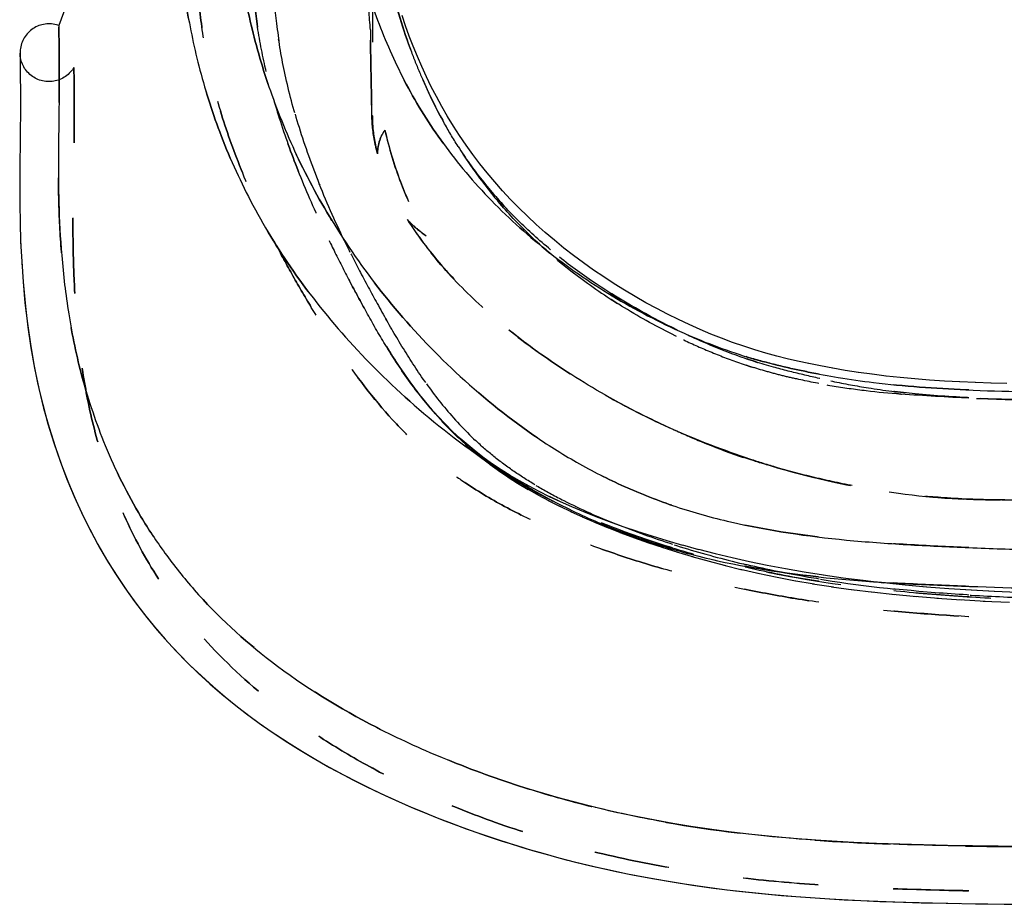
# Model space of a CAD drawing. Header units: millimetres. Extents: x 287 to 713, y 259 to 741.
# Tile 2 of 15: x 287 to 373, y 466 to 542. Entities that reach past the tile are written whole.
import ezdxf

# ---------------------------------------------------------------- set-up
doc = ezdxf.new("R2010")
doc.units = ezdxf.units.MM
doc.header["$LTSCALE"] = 65.185185
doc.linetypes.add('HIDDEN', pattern=[0.2, 0.1, -0.1])
doc.layers.add('KONST.EL_MIT_GEO', color=7, linetype='CONTINUOUS')

msp = doc.modelspace()

# ---------------------------------------------------------------- linework, layer by layer
at = {"layer": 'KONST.EL_MIT_GEO', "color": 7, "linetype": 'Continuous'}
for p, q in [((301.374, 570.52), (290.855, 541.618)), ((287.5, 539.231), (287.509, 538.592)), ((287.509, 538.592), (287.52, 537.245)), ((287.52, 537.245), (287.525, 535.929)), ((287.525, 535.929), (287.524, 534.266)), ((287.524, 534.266), (287.512, 532.302)), ((287.512, 532.302), (287.474, 528.835))]:
    msp.add_line(p, q, dxfattribs=at)
at = {"layer": 'KONST.EL_MIT_GEO', "color": 8, "linetype": 'HIDDEN'}
for p, q in [((302.54, 560.963), (292.155, 538.002)), ((318, 559.75), (318, 533.816)), ((320.878, 541.601), (320.876, 541.608)), ((321.197, 540.713), (321.194, 540.721)), ((321.536, 539.828), (321.533, 539.836)), ((321.896, 538.947), (321.893, 538.954)), ((322.276, 538.069), (322.273, 538.077)), ((322.678, 537.196), (322.674, 537.204)), ((323.101, 536.328), (323.097, 536.336)), ((323.547, 535.467), (323.542, 535.475)), ((324.015, 534.611), (324.01, 534.62)), ((318, 533.816), (317.958, 533.854)), ((324.506, 533.764), (324.501, 533.772)), ((325.02, 532.924), (325.014, 532.932)), ((325.557, 532.092), (325.552, 532.1)), ((326.119, 531.269), (326.113, 531.278)), ((326.704, 530.457), (326.698, 530.465)), ((327.312, 529.656), (327.305, 529.664)), ((287.474, 528.835), (287.472, 528.65)), ((327.944, 528.866), (327.937, 528.875)), ((328.599, 528.089), (328.591, 528.098)), ((287.467, 527.541), (287.467, 527.335)), ((329.276, 527.326), (329.268, 527.334)), ((287.473, 526.137), (287.475, 525.91)), ((329.975, 526.576), (329.967, 526.584)), ((330.695, 525.839), (330.687, 525.847)), ((287.498, 524.587), (287.504, 524.336)), ((321.028, 524.82), (321.031, 524.816)), ((331.436, 525.116), (331.427, 525.124)), ((332.196, 524.408), (332.187, 524.416)), ((332.976, 523.713), (332.966, 523.721)), ((287.551, 522.92), (287.563, 522.645)), ((333.775, 523.032), (333.765, 523.04)), ((334.593, 522.365), (334.583, 522.373)), ((335.428, 521.715), (335.418, 521.723)), ((287.638, 521.196), (287.656, 520.903)), ((336.28, 521.079), (336.27, 521.087)), ((337.149, 520.46), (337.137, 520.468)), ((338.031, 519.858), (338.019, 519.866)), ((338.926, 519.275), (338.914, 519.282)), ((339.835, 518.708), (339.823, 518.716)), ((340.756, 518.16), (340.743, 518.167)), ((341.685, 517.631), (341.672, 517.638)), ((342.621, 517.122), (342.608, 517.129)), ((343.562, 516.634), (343.548, 516.641)), ((344.501, 516.171), (344.487, 516.177)), ((345.437, 515.731), (345.423, 515.737)), ((346.378, 515.312), (346.364, 515.318)), ((347.311, 514.918), (347.297, 514.923)), ((348.24, 514.548), (348.226, 514.554)), ((349.189, 514.193), (349.174, 514.199)), ((319.213, 513.848), (319.22, 513.838)), ((319.214, 513.848), (319.49, 513.399)), ((319.772, 512.952), (319.28, 513.74)), ((319.466, 513.439), (320.013, 512.577)), ((350.156, 513.856), (350.142, 513.861)), ((351.123, 513.544), (351.11, 513.548)), ((352.079, 513.261), (352.066, 513.264)), ((319.987, 512.617), (320.55, 511.768)), ((353.011, 513.009), (352.999, 513.013)), ((353.913, 512.787), (353.902, 512.79)), ((354.824, 512.579), (354.813, 512.581)), ((355.786, 512.372), (355.775, 512.374)), ((320.522, 511.809), (321.101, 510.975)), ((356.81, 512.165), (356.798, 512.167)), ((357.865, 511.966), (357.852, 511.967)), ((358.949, 511.777), (358.936, 511.779)), ((360.088, 511.598), (360.075, 511.6)), ((321.071, 511.016), (321.667, 510.198)), ((361.267, 511.433), (361.254, 511.434)), ((362.472, 511.284), (362.459, 511.285)), ((363.705, 511.152), (363.691, 511.153)), ((364.968, 511.036), (364.954, 511.037)), ((366.247, 510.937), (366.233, 510.938)), ((367.539, 510.853), (367.525, 510.853)), ((368.861, 510.782), (368.847, 510.782)), ((370.209, 510.722), (370.194, 510.723)), ((371.563, 510.675), (371.549, 510.676)), ((321.636, 510.24), (322.25, 509.44)), ((322.217, 509.482), (322.849, 508.702)), ((338.149, 509.654), (338.201, 509.625)), ((338.15, 509.654), (338.201, 509.625)), ((322.814, 508.743), (323.463, 507.985)), ((323.427, 508.027), (324.094, 507.291)), ((324.055, 507.333), (324.741, 506.619)), ((324.7, 506.66), (325.403, 505.972)), ((344.081, 506.654), (344.062, 506.663)), ((325.36, 506.013), (326.08, 505.347)), ((326.035, 505.388), (326.78, 504.741)), ((326.976, 504.724), (326.285, 505.287)), ((326.733, 504.782), (327.503, 504.155)), ((327.452, 504.195), (328.248, 503.588)), ((328.193, 503.628), (329.02, 503.037)), ((328.963, 503.077), (329.82, 502.502)), ((353.064, 503.351), (352.985, 503.372)), ((329.82, 502.502), (330.644, 501.982)), ((330.734, 502.211), (329.932, 502.684)), ((331.431, 501.513), (332.386, 500.974)), ((332.433, 501.292), (331.567, 501.747)), ((333.337, 500.842), (332.429, 501.294)), ((332.314, 501.014), (333.302, 500.486)), ((333.227, 500.525), (334.253, 500.005)), ((372.5, 500.549), (372.5, 500.567)), ((372.5, 500.566), (372.715, 500.567)), ((372.753, 500.567), (372.5, 500.567)), ((627.5, 500.549), (372.5, 500.549)), ((334.174, 500.044), (335.237, 499.532)), ((335.154, 499.571), (336.255, 499.068)), ((336.168, 499.106), (337.31, 498.61)), ((337.394, 499.085), (336.307, 499.519)), ((337.22, 498.648), (338.404, 498.158)), ((338.31, 498.197), (339.535, 497.715)), ((339.712, 498.233), (338.523, 498.658)), ((340.943, 497.817), (339.706, 498.235)), ((339.436, 497.753), (340.706, 497.279)), ((340.604, 497.317), (341.919, 496.852)), ((342.218, 497.411), (340.938, 497.819)), ((343.534, 497.014), (342.213, 497.412)), ((344.89, 496.628), (343.528, 497.016)), ((341.811, 496.889), (343.17, 496.434)), ((343.059, 496.47), (344.463, 496.026)), ((346.279, 496.254), (344.884, 496.63)), ((347.696, 495.894), (346.274, 496.256)), ((344.346, 496.061), (345.795, 495.629)), ((345.673, 495.664), (347.166, 495.245)), ((349.152, 495.546), (347.69, 495.896)), ((350.654, 495.211), (349.146, 495.548)), ((347.038, 495.28), (348.576, 494.875)), ((348.443, 494.909), (350.028, 494.52)), ((349.888, 494.553), (351.52, 494.183)), ((352.189, 494.892), (350.649, 495.212)), ((353.763, 494.591), (352.184, 494.894)), ((355.385, 494.307), (353.757, 494.593)), ((351.374, 494.215), (353.057, 493.863)), ((352.904, 493.894), (354.637, 493.564)), ((354.478, 493.592), (356.261, 493.284)), ((357.048, 494.043), (355.38, 494.309)), ((358.753, 493.799), (357.042, 494.044)), ((360.505, 493.574), (358.747, 493.8)), ((356.098, 493.311), (357.933, 493.026)), ((357.766, 493.051), (359.65, 492.79)), ((359.481, 492.812), (361.413, 492.575)), ((362.297, 493.369), (360.5, 493.575)), ((361.243, 492.594), (363.23, 492.381)), ((363.061, 492.397), (365.101, 492.207)), ((364.933, 492.222), (367.025, 492.054)), ((366.859, 492.066), (369.012, 491.919)), ((368.846, 491.929), (371.059, 491.802)), ((370.895, 491.811), (373.167, 491.701)), ((370.229, 465.604), (371.295, 465.59))]:
    msp.add_line(p, q, dxfattribs=at)
at = {"layer": 'KONST.EL_MIT_GEO', "color": 7, "linetype": 'Continuous'}
for points in [[(372.934, 510.637), (371.563, 510.675), (370.209, 510.722), (368.861, 510.782), (367.539, 510.853), (366.247, 510.937), (364.968, 511.036), (363.705, 511.152), (362.472, 511.284), (361.267, 511.433), (360.088, 511.598), (358.949, 511.777), (357.865, 511.966), (356.81, 512.165), (355.786, 512.372), (354.824, 512.579), (353.913, 512.787), (353.011, 513.009), (352.079, 513.261), (351.123, 513.544), (350.156, 513.856), (349.189, 514.193), (348.24, 514.548), (347.311, 514.918), (346.378, 515.312), (345.437, 515.731), (344.501, 516.171), (343.562, 516.634), (342.621, 517.122), (341.685, 517.631), (340.756, 518.16), (339.835, 518.708), (338.926, 519.275), (338.031, 519.858), (337.149, 520.46), (336.28, 521.079), (335.428, 521.715), (334.593, 522.365), (333.775, 523.032), (332.976, 523.713), (332.196, 524.408), (331.436, 525.116), (330.695, 525.839), (329.975, 526.576), (329.276, 527.326), (328.599, 528.089), (327.944, 528.866), (327.312, 529.656), (326.704, 530.457), (326.119, 531.269), (325.557, 532.092), (325.02, 532.924), (324.506, 533.764), (324.015, 534.611), (323.547, 535.467), (323.101, 536.328), (322.678, 537.196), (322.276, 538.069), (321.896, 538.947), (321.536, 539.828), (321.197, 540.713), (320.878, 541.601), (320.579, 542.489)], [(290.855, 541.618), (290.775, 541.646), (290.641, 541.686), (290.505, 541.718), (290.368, 541.742), (290.229, 541.759), (290.09, 541.768), (289.95, 541.769), (289.811, 541.762), (289.672, 541.748), (289.534, 541.725), (289.398, 541.696), (289.263, 541.658), (289.131, 541.613), (289.001, 541.561), (288.874, 541.501), (288.751, 541.435), (288.632, 541.362), (288.517, 541.282), (288.407, 541.196), (288.302, 541.104), (288.202, 541.006), (288.108, 540.903), (288.019, 540.795), (287.937, 540.681), (287.861, 540.564), (287.792, 540.442), (287.73, 540.317), (287.675, 540.188), (287.627, 540.057), (287.587, 539.923), (287.554, 539.787), (287.529, 539.65), (287.512, 539.511), (287.502, 539.371), (287.5, 539.231)], [(287.474, 528.835), (287.467, 527.541), (287.473, 526.137), (287.498, 524.587), (287.551, 522.92), (287.638, 521.196), (287.761, 519.434), (287.926, 517.628), (288.136, 515.824), (288.391, 514.044), (288.695, 512.284), (289.05, 510.544), (289.457, 508.829), (289.914, 507.147), (290.418, 505.504), (290.966, 503.907), (291.555, 502.358), (292.181, 500.86), (292.839, 499.418), (293.526, 498.033), (294.244, 496.692), (294.992, 495.397), (295.766, 494.149), (296.57, 492.941), (297.403, 491.775), (298.26, 490.652), (299.145, 489.564), (300.055, 488.514), (300.986, 487.503), (301.945, 486.521), (302.931, 485.568), (303.939, 484.648), (304.972, 483.755), (306.03, 482.889), (307.107, 482.053), (308.203, 481.246), (309.319, 480.466), (310.451, 479.713), (311.599, 478.988), (312.761, 478.287), (313.936, 477.612), (315.122, 476.961), (316.315, 476.336), (317.515, 475.735), (318.723, 475.156), (319.935, 474.599), (321.15, 474.065), (322.377, 473.548), (323.614, 473.048), (324.859, 472.567), (326.123, 472.1), (327.401, 471.648), (328.696, 471.211), (330.022, 470.784), (331.377, 470.37), (332.753, 469.971), (334.159, 469.586), (335.589, 469.217), (337.044, 468.866), (338.543, 468.528), (340.077, 468.207), (341.649, 467.902), (343.297, 467.608), (345.028, 467.328), (346.827, 467.065), (348.693, 466.821), (350.625, 466.6), (352.615, 466.401), (354.655, 466.227), (356.732, 466.077), (358.847, 465.951), (361.02, 465.847), (363.243, 465.762), (365.509, 465.695), (367.833, 465.644), (370.229, 465.604), (372.704, 465.576), (375.269, 465.557)], [(374.472, 470.558), (372.182, 470.578), (369.962, 470.607), (367.808, 470.644), (365.709, 470.692), (363.657, 470.751), (361.647, 470.825), (359.687, 470.914), (357.778, 471.021), (355.907, 471.146), (354.078, 471.29), (352.296, 471.453), (350.553, 471.636), (348.851, 471.839), (347.194, 472.06), (345.578, 472.3), (344.007, 472.557), (342.482, 472.83), (340.995, 473.119), (339.552, 473.422), (338.153, 473.738), (336.782, 474.069), (335.44, 474.414), (334.128, 474.773), (332.835, 475.147), (331.568, 475.534), (330.741, 475.797)]]:
    msp.add_lwpolyline(points, dxfattribs=at)
at = {"layer": 'KONST.EL_MIT_GEO', "color": 8, "linetype": 'HIDDEN'}
for points in [[(292.155, 538.002), (292.103, 537.917), (292.025, 537.803), (291.941, 537.693), (291.85, 537.588), (291.754, 537.488), (291.653, 537.394), (291.546, 537.305), (291.435, 537.222), (291.319, 537.146), (291.199, 537.076), (291.075, 537.012), (290.949, 536.956), (290.819, 536.907), (290.686, 536.865), (290.552, 536.831), (290.415, 536.804), (290.278, 536.785), (290.139, 536.773), (290, 536.769), (289.862, 536.773), (289.723, 536.785), (289.586, 536.804), (289.449, 536.831), (289.315, 536.865), (289.182, 536.907), (289.052, 536.956), (288.925, 537.012), (288.802, 537.075), (288.682, 537.145), (288.566, 537.222), (288.454, 537.304), (288.348, 537.393), (288.246, 537.488), (288.15, 537.588), (288.059, 537.693), (287.975, 537.804), (287.896, 537.918), (287.825, 538.037), (287.76, 538.16), (287.701, 538.286), (287.65, 538.415), (287.607, 538.547), (287.57, 538.681), (287.541, 538.817), (287.52, 538.954), (287.506, 539.093), (287.5, 539.231)], [(287.761, 519.434), (287.786, 519.129), (287.959, 517.317), (288.178, 515.507), (288.443, 513.723), (288.757, 511.959), (289.124, 510.217), (289.542, 508.501), (290.01, 506.819), (290.525, 505.178), (291.084, 503.584), (291.683, 502.041), (292.319, 500.547), (292.987, 499.111), (293.682, 497.732), (294.41, 496.397), (295.167, 495.106), (295.951, 493.863), (296.766, 492.66), (297.608, 491.499), (298.475, 490.381), (299.37, 489.299), (300.29, 488.253), (301.231, 487.246), (302.201, 486.269), (303.197, 485.321), (304.215, 484.404), (305.26, 483.515), (306.328, 482.653), (307.415, 481.822), (308.521, 481.02), (309.645, 480.245), (310.787, 479.497), (311.944, 478.776), (313.114, 478.081), (314.298, 477.41), (315.491, 476.765), (316.691, 476.145), (317.898, 475.548), (319.112, 474.974), (320.331, 474.422), (321.554, 473.892), (322.789, 473.379), (324.035, 472.883), (325.29, 472.406), (326.563, 471.942), (327.853, 471.493), (329.16, 471.059), (330.5, 470.635), (331.868, 470.225), (333.257, 469.83), (334.675, 469.45), (336.118, 469.087), (337.587, 468.741), (339.105, 468.408), (340.664, 468.09), (342.265, 467.789), (343.944, 467.5), (345.71, 467.225), (347.545, 466.968), (349.446, 466.732), (351.408, 466.519), (353.425, 466.329), (355.493, 466.164), (357.596, 466.023), (359.737, 465.906), (361.938, 465.81), (364.195, 465.732), (366.496, 465.672), (368.858, 465.625)], [(321.895, 509.913), (321.339, 510.654), (320.8, 511.408), (320.279, 512.174), (319.772, 512.952)], [(324.301, 507.134), (323.672, 507.798), (323.062, 508.484), (322.47, 509.189), (321.896, 509.912)], [(325.607, 505.879), (324.944, 506.496), (324.299, 507.136)], [(331.571, 501.745), (330.738, 502.209), (329.935, 502.682), (329.164, 503.165), (328.413, 503.665), (327.683, 504.185), (326.978, 504.722), (326.287, 505.286), (325.608, 505.878)], [(329.759, 502.542), (330.58, 502.022), (331.499, 501.474)], [(336.307, 499.519), (335.266, 499.958), (334.28, 500.398), (333.333, 500.844)], [(335.271, 499.956), (334.284, 500.396), (333.337, 500.842)], [(338.528, 498.656), (337.39, 499.086), (336.303, 499.521)], [(365.995, 493.02), (364.126, 493.185), (362.292, 493.37)], [(367.907, 492.874), (365.99, 493.021), (364.121, 493.186)], [(373.887, 492.535), (371.849, 492.632), (369.857, 492.745), (367.903, 492.874)], [(371.854, 492.632), (369.862, 492.745), (367.907, 492.874)]]:
    msp.add_lwpolyline(points, dxfattribs=at)
for centre, radius, start, end in [((372.655, 570.516), 69.963, 240.44916, 245.87735), ((372.505, 570.221), 69.632, 240.43622, 245.88089), ((371.307, 567.945), 67.061, 240.41762, 240.76319), ((372.067, 569.326), 68.638, 240.77339, 245.91906), ((373.126, 571.771), 71.301, 245.93502, 253.66023), ((372.87, 571.064), 70.552, 245.89914, 253.57747), ((372.861, 571.02), 70.507, 253.57468, 253.69247), ((372.549, 569.735), 69.187, 253.64165, 269.95959)]:
    msp.add_arc(centre, radius, start, end, dxfattribs=at)
for points, knots in [([(500, 496.256), (496.066, 496.256), (488.179, 496.282), (476.343, 496.337), (464.513, 496.336), (452.712, 496.231), (440.922, 496.075), (429.094, 495.912), (417.165, 495.787), (405.118, 495.756), (393.056, 495.842), (383.088, 496.009), (375.311, 496.218), (369.724, 496.419), (364.321, 496.674), (357.414, 497.168), (350.685, 498.119), (344.294, 499.893), (339.831, 501.632), (335.697, 503.741), (330.698, 506.889), (325.206, 511.366), (319.659, 517.265), (315.191, 523.362), (311.748, 529.465), (309.244, 535.436), (307.532, 541.163), (306.473, 546.577), (305.945, 551.614), (305.822, 556.214), (305.935, 560.322), (306.136, 563.899), (306.242, 566.537), (306.27, 568.361), (306.272, 569.513), (306.259, 570.523), (306.235, 571.394), (306.203, 572.125), (306.173, 572.649), (306.148, 573.001), (306.132, 573.214), (306.116, 573.394), (306.102, 573.54), (306.092, 573.642), (306.085, 573.706), (306.081, 573.743), (306.078, 573.771), (306.074, 573.792), (306.076, 573.801), (306.072, 573.81), (306.073, 573.81)], [0, 0, 0, 0, 0.047942, 0.096102, 0.144218, 0.192097, 0.239907, 0.287886, 0.336247, 0.385262, 0.434681, 0.483234, 0.506737, 0.529472, 0.551359, 0.572637, 0.613862, 0.633866, 0.653341, 0.672127, 0.690321, 0.725249, 0.758116, 0.788747, 0.817134, 0.843299, 0.867481, 0.889844, 0.910417, 0.929128, 0.945869, 0.960483, 0.972775, 0.978035, 0.982712, 0.986814, 0.990348, 0.993321, 0.99574, 0.996744, 0.997612, 0.998344, 0.998942, 0.999406, 0.999588, 0.999736, 0.999852, 0.999934, 0.999984, 1, 1, 1, 1]), ([(500, 510.252), (495.97, 510.252), (488.008, 510.245), (476.194, 510.246), (464.592, 510.294), (449.138, 510.445), (433.453, 510.599), (419.469, 510.549), (411.119, 510.438), (402.576, 510.263), (392.137, 510.008), (382.024, 509.857), (374.528, 509.914), (368.373, 510.092), (363.02, 510.47), (358.481, 511.115), (355.802, 511.606), (353.306, 512.149), (349.666, 513.105), (344.706, 514.968), (338.702, 518.094), (332.998, 522.05), (328.778, 525.875), (325.839, 529.161), (323.301, 532.462), (320.702, 536.717), (318.398, 541.941), (316.815, 547.043), (315.814, 551.883), (315.267, 556.352), (315.039, 560.379), (314.998, 563.914), (314.995, 566.532), (314.992, 568.349), (314.992, 569.499), (314.992, 570.51), (314.993, 571.381), (314.995, 572.115), (314.996, 572.641), (314.997, 572.994), (314.998, 573.209), (314.998, 573.39), (314.999, 573.538), (314.999, 573.64), (315, 573.705), (314.999, 573.742), (315, 573.77), (314.999, 573.792), (315.002, 573.801), (314.999, 573.81), (315, 573.81)], [0, 0, 0, 0, 0.053323, 0.105363, 0.156331, 0.206853, 0.309873, 0.363896, 0.391889, 0.42038, 0.476965, 0.530069, 0.554206, 0.576151, 0.611554, 0.625132, 0.6368, 0.647587, 0.658931, 0.686579, 0.717482, 0.748285, 0.778177, 0.792607, 0.806582, 0.833236, 0.858351, 0.881946, 0.903794, 0.923656, 0.941479, 0.957143, 0.970423, 0.97612, 0.981192, 0.985647, 0.989489, 0.992724, 0.995358, 0.996452, 0.997397, 0.998195, 0.998847, 0.999352, 0.999551, 0.999713, 0.999838, 0.999928, 0.999982, 1, 1, 1, 1]), ([(500, 492.948), (496.082, 492.948), (488.209, 492.971), (476.37, 493.021), (464.501, 493.028), (452.653, 492.954), (440.835, 492.836), (429.013, 492.707), (417.141, 492.6), (405.186, 492.558), (393.204, 492.607), (381.362, 492.751), (371.689, 492.985), (364.163, 493.296), (356.864, 493.777), (349.656, 494.756), (342.734, 496.594), (337.872, 498.389), (333.379, 500.535), (327.991, 503.689), (322.058, 508.139), (316.03, 514.015), (311.158, 520.099), (307.423, 526.212), (304.736, 532.206), (302.92, 537.955), (301.811, 543.388), (301.26, 548.438), (301.126, 553.043), (301.235, 557.149), (301.437, 560.713), (301.543, 563.335), (301.572, 565.144), (301.574, 566.284), (301.56, 567.283), (301.536, 568.142), (301.505, 568.864), (301.474, 569.38), (301.45, 569.726), (301.433, 569.935), (301.418, 570.112), (301.404, 570.256), (301.392, 570.367), (301.385, 570.44), (301.379, 570.482), (301.378, 570.503), (301.373, 570.515), (301.374, 570.52)], [0, 0, 0, 0, 0.047025, 0.094511, 0.142111, 0.189493, 0.236723, 0.283978, 0.331403, 0.379229, 0.427483, 0.475232, 0.521382, 0.543625, 0.565627, 0.609201, 0.630637, 0.651477, 0.671325, 0.690322, 0.726353, 0.760017, 0.791124, 0.819666, 0.84577, 0.869775, 0.891896, 0.912214, 0.930671, 0.94716, 0.961505, 0.973522, 0.978655, 0.983214, 0.987207, 0.990644, 0.993532, 0.995878, 0.996851, 0.997691, 0.9984, 0.998978, 0.999426, 0.999746, 0.999857, 0.999937, 1, 1, 1, 1]), ([(317.998, 570.357), (317.995, 569.271), (317.992, 567.24), (317.993, 564.634), (317.997, 562.471), (318, 560.548), (318.023, 558.435), (318.131, 555.265), (318.498, 550.885), (319.502, 545.219), (320.646, 541.326), (321.379, 539.337)], [0, 0, 0, 0, 0.103802, 0.194107, 0.249037, 0.310449, 0.377863, 0.450971, 0.613487, 0.79746, 1, 1, 1, 1]), ([(317.994, 569.268), (317.986, 568.062), (317.977, 565.922), (317.972, 563.235), (317.972, 561.151), (317.976, 558.636), (318.062, 555.086), (318.492, 550.342), (319.497, 544.971), (320.648, 541.262), (321.38, 539.335)], [0, 0, 0, 0, 0.119334, 0.211633, 0.265855, 0.325419, 0.460483, 0.617005, 0.79608, 1, 1, 1, 1]), ([(302.54, 560.963), (302.538, 560.958), (302.544, 560.937), (302.541, 560.891), (302.547, 560.814), (302.549, 560.706), (302.554, 560.566), (302.562, 560.316), (302.573, 559.924), (302.588, 559.355), (302.603, 558.655), (302.618, 557.822), (302.632, 556.853), (302.645, 555.748), (302.659, 553.996), (302.661, 551.458), (302.677, 548.02), (302.885, 544.092), (303.438, 539.739), (304.526, 535.026), (306.225, 529.995), (308.128, 525.653), (309.963, 522.035), (311.537, 519.189), (313.28, 516.275), (315.859, 512.248), (318.862, 508.292), (322.015, 505.17), (324.035, 503.483), (326.232, 501.867), (329.226, 500.046), (333.081, 498.158), (337.153, 496.516), (341.369, 495.098), (345.681, 493.871), (350.099, 492.83), (354.666, 491.98), (361.178, 491.063), (369.952, 490.347), (381.127, 489.98), (392.952, 489.894), (403.051, 489.954), (411.185, 490.018), (419.223, 490.066), (429.159, 490.096), (440.99, 490.1), (452.754, 490.088), (464.523, 490.077), (480.274, 490.091), (492.107, 490.115), (500, 490.115)], [0, 0, 0, 0, 0.000063, 0.000253, 0.000571, 0.001018, 0.001595, 0.002303, 0.004115, 0.006463, 0.009353, 0.012795, 0.016794, 0.021359, 0.026495, 0.038515, 0.052806, 0.069115, 0.087234, 0.107123, 0.128961, 0.152954, 0.165803, 0.179236, 0.193261, 0.207873, 0.238527, 0.254549, 0.262761, 0.271127, 0.288332, 0.306105, 0.32429, 0.342703, 0.361212, 0.379844, 0.398936, 0.418774, 0.461324, 0.507962, 0.557333, 0.60789, 0.633137, 0.658147, 0.707522, 0.756291, 0.804783, 0.85333, 0.902171, 1, 1, 1, 1]), ([(500, 490.054), (492.107, 490.054), (476.357, 490.063), (456.694, 490.1), (440.989, 490.116), (429.159, 490.106), (417.186, 490.063), (405.069, 489.965), (392.952, 489.89), (381.126, 489.978), (369.952, 490.347), (361.178, 491.064), (354.666, 491.981), (350.099, 492.83), (345.681, 493.871), (341.369, 495.098), (337.153, 496.516), (333.082, 498.158), (329.226, 500.046), (326.231, 501.867), (324.035, 503.483), (322.015, 505.17), (318.862, 508.292), (315.859, 512.248), (313.28, 516.275), (311.537, 519.189), (309.963, 522.035), (308.128, 525.653), (306.225, 529.995), (304.526, 535.026), (303.438, 539.739), (302.885, 544.092), (302.677, 548.02), (302.662, 550.997), (302.661, 553.12), (302.655, 554.504), (302.645, 555.748), (302.632, 556.853), (302.618, 557.822), (302.603, 558.655), (302.588, 559.355), (302.573, 559.924), (302.562, 560.317), (302.554, 560.566), (302.55, 560.708), (302.545, 560.81), (302.544, 560.9), (302.538, 560.923), (302.542, 560.967), (302.54, 560.963)], [0, 0, 0, 0, 0.09783, 0.195219, 0.243711, 0.29248, 0.341854, 0.39211, 0.442668, 0.492039, 0.538677, 0.581227, 0.601065, 0.620157, 0.638789, 0.657297, 0.67571, 0.693895, 0.711668, 0.728873, 0.737239, 0.745452, 0.761474, 0.792127, 0.806739, 0.820764, 0.834197, 0.847047, 0.871039, 0.892878, 0.912766, 0.930886, 0.947194, 0.961485, 0.967788, 0.973505, 0.978641, 0.983206, 0.987205, 0.990647, 0.993537, 0.995885, 0.997697, 0.998405, 0.998982, 0.999429, 0.999747, 0.999937, 1, 1, 1, 1]), ([(307.443, 560.999), (307.442, 561.015), (307.445, 560.873), (307.443, 560.803), (307.444, 560.521), (307.444, 560.035), (307.446, 559.138), (307.446, 557.809), (307.446, 556.087), (307.449, 553.989), (307.436, 551.51), (307.452, 548.655), (307.589, 545.434), (307.956, 541.859), (308.677, 537.95), (309.842, 533.728), (311.467, 529.196), (313.173, 525.25), (314.772, 521.934), (316.124, 519.306), (317.601, 516.593), (318.651, 514.769), (319.211, 513.851)], [0, 0, 0, 0, 0.000973, 0.00389, 0.008747, 0.015536, 0.034885, 0.061915, 0.096616, 0.138997, 0.189105, 0.246831, 0.311952, 0.38439, 0.464379, 0.552504, 0.649443, 0.75586, 0.812851, 0.872488, 0.934855, 1, 1, 1, 1]), ([(319.212, 513.852), (318.651, 514.769), (317.598, 516.592), (316.125, 519.308), (314.771, 521.934), (313.174, 525.25), (311.466, 529.196), (309.843, 533.729), (308.675, 537.95), (307.958, 541.86), (307.587, 545.434), (307.451, 548.656), (307.44, 551.511), (307.446, 554.562), (307.446, 557.107), (307.446, 559.145), (307.443, 560.167), (307.446, 560.743), (307.443, 560.999)], [0, 0, 0, 0, 0.065145, 0.127516, 0.187153, 0.244145, 0.350567, 0.447506, 0.535633, 0.615624, 0.68806, 0.753185, 0.810916, 0.861007, 0.938096, 0.965123, 0.984471, 1, 1, 1, 1]), ([(309.253, 559.85), (309.254, 559.85), (309.251, 559.842), (309.254, 559.834), (309.253, 559.815), (309.253, 559.791), (309.253, 559.759), (309.253, 559.703), (309.252, 559.614), (309.252, 559.487), (309.252, 559.332), (309.251, 559.149), (309.251, 558.849), (309.25, 558.404), (309.249, 557.786), (309.249, 557.058), (309.248, 556.218), (309.249, 555.267), (309.25, 554.205), (309.252, 553.032), (309.252, 551.246), (309.251, 548.739), (309.348, 545.405), (309.667, 541.648), (310.355, 537.486), (311.539, 532.946), (313.274, 528.042), (315.171, 523.77), (316.987, 520.179), (318.537, 517.325), (320.232, 514.369), (322.125, 511.333), (324.376, 508.303), (326.635, 505.907), (328.742, 504.11), (330.529, 502.817), (332.482, 501.609), (335.321, 500.078), (339.158, 498.375), (344.036, 496.645), (349.148, 495.198), (356.233, 493.653), (363.522, 492.729), (370.909, 492.232), (378.379, 491.934), (387.732, 491.819), (398.957, 491.88), (410.18, 492.012), (421.406, 492.081), (436.376, 492.086), (451.346, 492.012), (466.316, 491.958), (481.287, 491.947), (492.515, 491.966), (500, 491.966)], [0, 0, 0, 0, 0.000015, 0.00006, 0.000136, 0.000241, 0.000377, 0.000543, 0.000965, 0.001507, 0.002169, 0.00295, 0.00385, 0.006008, 0.008641, 0.011748, 0.015329, 0.019383, 0.02391, 0.028911, 0.034387, 0.046761, 0.060985, 0.077034, 0.094953, 0.114878, 0.136973, 0.161425, 0.174604, 0.188447, 0.202971, 0.218187, 0.234181, 0.251181, 0.260177, 0.26957, 0.279369, 0.289537, 0.310801, 0.33299, 0.355705, 0.378717, 0.425686, 0.449513, 0.473423, 0.521295, 0.569154, 0.617007, 0.664876, 0.712751, 0.808498, 0.856372, 0.904248, 1, 1, 1, 1]), ([(500, 491.965), (492.515, 491.965), (481.286, 491.946), (466.316, 491.958), (451.345, 492.012), (436.375, 492.087), (421.405, 492.081), (410.18, 492.011), (398.956, 491.88), (387.731, 491.819), (378.377, 491.934), (370.908, 492.233), (363.521, 492.729), (356.231, 493.653), (349.147, 495.198), (344.034, 496.645), (339.156, 498.375), (335.319, 500.079), (332.481, 501.61), (330.527, 502.818), (328.74, 504.111), (326.634, 505.909), (324.374, 508.304), (322.125, 511.335), (320.229, 514.369), (318.538, 517.327), (316.985, 520.18), (315.17, 523.772), (313.273, 528.043), (311.539, 532.948), (310.353, 537.488), (309.669, 541.65), (309.345, 545.406), (309.255, 548.74), (309.25, 551.638), (309.25, 554.095), (309.249, 555.865), (309.249, 557.058), (309.249, 557.787), (309.25, 558.404), (309.251, 558.91), (309.251, 559.262), (309.252, 559.487), (309.252, 559.614), (309.253, 559.713), (309.252, 559.784), (309.255, 559.826), (309.252, 559.845), (309.253, 559.85)], [0, 0, 0, 0, 0.095754, 0.143629, 0.191502, 0.287251, 0.335127, 0.382996, 0.430849, 0.47871, 0.526582, 0.550492, 0.574319, 0.62129, 0.644303, 0.667019, 0.689208, 0.710472, 0.72064, 0.730438, 0.739831, 0.748827, 0.765826, 0.781821, 0.797037, 0.81156, 0.825404, 0.838582, 0.863035, 0.885129, 0.905053, 0.922973, 0.939021, 0.953246, 0.965617, 0.976094, 0.984675, 0.988255, 0.991362, 0.993994, 0.996152, 0.997833, 0.998494, 0.999036, 0.999457, 0.999759, 0.999939, 1, 1, 1, 1]), ([(317.674, 553.428), (317.622, 551.7), (317.558, 548.89), (317.62, 544.829), (317.743, 542.499), (317.831, 541.252)], [0, 0, 0, 0, 0.425673, 0.692148, 1, 1, 1, 1]), ([(317.831, 541.252), (317.739, 542.4), (317.613, 544.592), (317.557, 547.718), (317.593, 550.512), (317.638, 552.263), (317.663, 553.082)], [0, 0, 0, 0, 0.292001, 0.556059, 0.792399, 1, 1, 1, 1]), ([(330.741, 475.797), (328.482, 476.527), (324.284, 478.063), (316.97, 481.418), (309.5, 485.989), (303.591, 491.422), (300.053, 495.839), (297.348, 499.942), (294.825, 504.999), (292.826, 510.939), (291.659, 516.478), (291.07, 521.544), (290.827, 526.089), (290.8, 530.078), (290.853, 533.041), (290.875, 535.116), (290.884, 536.448), (290.886, 537.631), (290.885, 538.663), (290.88, 539.542), (290.874, 540.265), (290.868, 540.769), (290.864, 541.094), (290.861, 541.277), (290.858, 541.42), (290.858, 541.514), (290.855, 541.569), (290.857, 541.596), (290.853, 541.612), (290.855, 541.618)], [0, 0, 0, 0, 0.083968, 0.157886, 0.284423, 0.39196, 0.439795, 0.484298, 0.565557, 0.638872, 0.705378, 0.765402, 0.819089, 0.866262, 0.906466, 0.92391, 0.939625, 0.953581, 0.965756, 0.976123, 0.984658, 0.991336, 0.993972, 0.996135, 0.997822, 0.99903, 0.999454, 0.999757, 1, 1, 1, 1]), ([(317.831, 541.252), (317.84, 540.071), (317.875, 537.605), (317.937, 535.139), (317.958, 533.854)], [0, 0, 0, 0, 0.478794, 1, 1, 1, 1]), ([(317.958, 533.854), (317.937, 535.139), (317.875, 537.605), (317.84, 540.071), (317.831, 541.252)], [0, 0, 0, 0, 0.521205, 1, 1, 1, 1]), ([(325.418, 531.155), (324.987, 531.844), (323.446, 534.47), (322.172, 537.25), (321.379, 539.336)], [0, 0, 0, 0, 0.266917, 1, 1, 1, 1]), ([(321.38, 539.335), (321.633, 538.669), (322.774, 535.848), (324.182, 533.132), (325.417, 531.156)], [0, 0, 0, 0, 0.23422, 1, 1, 1, 1]), ([(500, 466.702), (496.166, 466.702), (488.358, 466.606), (476.501, 466.342), (464.431, 466.111), (452.335, 466.032), (440.357, 466.049), (428.572, 466.129), (417.009, 466.238), (405.546, 466.35), (393.982, 466.457), (382.087, 466.552), (371.889, 466.663), (363.387, 466.873), (356.63, 467.192), (349.591, 467.82), (342.421, 468.887), (335.393, 470.46), (328.882, 472.479), (323.12, 474.765), (318.155, 477.185), (313.863, 479.706), (309.066, 483.072), (304.145, 487.459), (299.689, 493.068), (296.631, 498.624), (294.587, 503.983), (293.298, 509.096), (292.569, 513.897), (292.214, 518.329), (292.073, 522.354), (292.073, 525.946), (292.141, 529.078), (292.182, 531.394), (292.194, 533.008), (292.198, 534.041), (292.196, 534.955), (292.192, 535.749), (292.185, 536.423), (292.178, 536.909), (292.172, 537.236), (292.169, 537.436), (292.165, 537.606), (292.162, 537.744), (292.159, 537.854), (292.157, 537.921), (292.157, 537.967), (292.154, 537.98), (292.158, 538.007), (292.155, 538.002)], [0, 0, 0, 0, 0.045251, 0.092145, 0.139974, 0.187722, 0.234909, 0.28134, 0.326806, 0.371379, 0.416637, 0.463286, 0.511763, 0.537004, 0.563654, 0.591586, 0.620363, 0.649144, 0.676497, 0.700727, 0.722238, 0.741623, 0.759406, 0.791346, 0.819044, 0.843533, 0.865894, 0.886557, 0.90565, 0.923137, 0.939, 0.953171, 0.965522, 0.975975, 0.980506, 0.984572, 0.988169, 0.991294, 0.993945, 0.996119, 0.997027, 0.997814, 0.998481, 0.999027, 0.999452, 0.999756, 0.999863, 0.999939, 1, 1, 1, 1]), ([(292.155, 538.002), (292.153, 537.998), (292.159, 537.976), (292.155, 537.93), (292.16, 537.853), (292.161, 537.745), (292.165, 537.606), (292.17, 537.36), (292.177, 536.975), (292.185, 536.423), (292.192, 535.749), (292.196, 534.955), (292.198, 534.041), (292.194, 533.008), (292.182, 531.394), (292.141, 529.078), (292.073, 525.946), (292.073, 522.354), (292.214, 518.329), (292.569, 513.897), (293.298, 509.096), (294.587, 503.983), (296.631, 498.624), (299.689, 493.068), (304.145, 487.459), (309.066, 483.072), (313.863, 479.706), (318.154, 477.184), (323.119, 474.764), (328.882, 472.478), (335.394, 470.46), (342.423, 468.89), (349.592, 467.824), (356.63, 467.197), (363.387, 466.876), (371.889, 466.661), (382.088, 466.536), (393.983, 466.429), (405.546, 466.326), (417.01, 466.255), (432.572, 466.202), (448.403, 466.174), (464.433, 466.165), (480.336, 466.178), (492.194, 466.193), (500, 466.193)], [0, 0, 0, 0, 0.000061, 0.000244, 0.000548, 0.000973, 0.001519, 0.002186, 0.003881, 0.006055, 0.008706, 0.011831, 0.015429, 0.019494, 0.024026, 0.034479, 0.04683, 0.061001, 0.076865, 0.094353, 0.113447, 0.13411, 0.156471, 0.180961, 0.20866, 0.2406, 0.258384, 0.277768, 0.29928, 0.323511, 0.350867, 0.379651, 0.408426, 0.436355, 0.463006, 0.488248, 0.536731, 0.583382, 0.628636, 0.673209, 0.718687, 0.812306, 0.860043, 0.907874, 1, 1, 1, 1]), ([(317.958, 533.854), (317.963, 533.58), (318.02, 532.454), (318.226, 531.337), (318.447, 530.513)], [0, 0, 0, 0, 0.243311, 1, 1, 1, 1]), ([(318.448, 530.51), (318.372, 530.791), (318.109, 531.888), (317.972, 533.017), (317.958, 533.854)], [0, 0, 0, 0, 0.257834, 1, 1, 1, 1]), ([(318, 533.816), (318, 533.546), (318.039, 532.433), (318.233, 531.328), (318.447, 530.513)], [0, 0, 0, 0, 0.242728, 1, 1, 1, 1]), ([(318, 533.816), (318, 533.546), (318.039, 532.432), (318.234, 531.326), (318.448, 530.51)], [0, 0, 0, 0, 0.24272, 1, 1, 1, 1]), ([(318.447, 530.513), (318.453, 530.867), (318.548, 531.597), (318.87, 532.267), (319.085, 532.572)], [0, 0, 0, 0, 0.485838, 1, 1, 1, 1]), ([(319.085, 532.571), (318.87, 532.266), (318.548, 531.595), (318.453, 530.864), (318.448, 530.51)], [0, 0, 0, 0, 0.514135, 1, 1, 1, 1]), ([(319.085, 532.572), (319.443, 531.062), (320.386, 527.908), (321.786, 524.919), (322.652, 523.421)], [0, 0, 0, 0, 0.472864, 1, 1, 1, 1]), ([(319.085, 532.572), (319.442, 531.02), (320.369, 527.858), (321.789, 524.875), (322.652, 523.421)], [0, 0, 0, 0, 0.485173, 1, 1, 1, 1]), ([(325.417, 531.156), (326.041, 530.158), (327.419, 528.138), (330.787, 524.074), (335.068, 520.29), (340.136, 516.915), (343.774, 514.936), (346.929, 513.5), (349.462, 512.508), (351.669, 511.792), (353.502, 511.305), (355.397, 510.874), (357.812, 510.415), (361.756, 509.866), (366.761, 509.483), (372.797, 509.245), (380.869, 509.077), (390.964, 509.053), (403.078, 509.151), (415.193, 509.27), (427.308, 509.333), (439.423, 509.364), (455.577, 509.376), (475.769, 509.376), (491.923, 509.379), (500, 509.379)], [0, 0, 0, 0, 0.019425, 0.040288, 0.086975, 0.112974, 0.140686, 0.155191, 0.170143, 0.185557, 0.193442, 0.201431, 0.217609, 0.233996, 0.267105, 0.300369, 0.333672, 0.400303, 0.466934, 0.533564, 0.600196, 0.66683, 0.733464, 0.866732, 1, 1, 1, 1]), ([(500, 509.588), (495.113, 509.588), (485.5, 509.569), (473.57, 509.573), (464.222, 509.644), (454.963, 509.761), (443.254, 509.949), (428.837, 510.097), (416.436, 510.04), (406.172, 509.812), (398.34, 509.585), (390.662, 509.367), (383.33, 509.218), (376.536, 509.193), (370.48, 509.334), (365.357, 509.663), (361.241, 510.176), (358.006, 510.779), (355.267, 511.397), (352.51, 512.079), (349.445, 513.076), (346.036, 514.457), (341.319, 516.76), (336.79, 519.54), (332.68, 522.778), (329.909, 525.382), (327.472, 528.168), (326.063, 530.15), (325.417, 531.156)], [0, 0, 0, 0, 0.080768, 0.158876, 0.197171, 0.235264, 0.311908, 0.390705, 0.473544, 0.516845, 0.560367, 0.603043, 0.643793, 0.681563, 0.715322, 0.743892, 0.766367, 0.78383, 0.798249, 0.812774, 0.830752, 0.851462, 0.873496, 0.917477, 0.938932, 0.959884, 0.980233, 1, 1, 1, 1]), ([(500, 509.425), (491.923, 509.425), (479.808, 509.398), (463.654, 509.369), (451.539, 509.362), (439.424, 509.354), (427.309, 509.329), (415.194, 509.27), (403.08, 509.153), (390.966, 509.055), (380.87, 509.079), (372.799, 509.245), (366.762, 509.483), (361.758, 509.865), (357.814, 510.415), (355.399, 510.874), (353.504, 511.304), (351.671, 511.792), (349.464, 512.507), (346.931, 513.5), (343.776, 514.935), (340.138, 516.914), (335.069, 520.289), (330.788, 524.073), (327.42, 528.137), (326.042, 530.157), (325.418, 531.155)], [0, 0, 0, 0, 0.133267, 0.1999, 0.266534, 0.333168, 0.399801, 0.466433, 0.533062, 0.599693, 0.666324, 0.699627, 0.732892, 0.766001, 0.782387, 0.798565, 0.806554, 0.814439, 0.829853, 0.844805, 0.85931, 0.887023, 0.913023, 0.959711, 0.980575, 1, 1, 1, 1]), ([(325.418, 531.155), (326.064, 530.149), (327.473, 528.167), (329.91, 525.381), (332.682, 522.777), (336.791, 519.539), (341.32, 516.759), (346.038, 514.456), (349.446, 513.075), (352.51, 512.078), (355.267, 511.397), (358.007, 510.78), (361.242, 510.177), (365.358, 509.664), (370.481, 509.333), (376.537, 509.191), (383.332, 509.214), (390.664, 509.362), (398.342, 509.579), (406.174, 509.809), (416.437, 510.042), (428.837, 510.113), (443.254, 509.979), (454.963, 509.789), (464.222, 509.653), (473.57, 509.55), (485.5, 509.488), (495.113, 509.482), (500, 509.482)], [0, 0, 0, 0, 0.019767, 0.040116, 0.061067, 0.082523, 0.126504, 0.148537, 0.169247, 0.187224, 0.201746, 0.216165, 0.233631, 0.256107, 0.284678, 0.318439, 0.356209, 0.39696, 0.439636, 0.483158, 0.526457, 0.609292, 0.688086, 0.764732, 0.802827, 0.841127, 0.919238, 1, 1, 1, 1]), ([(321.028, 524.82), (321.144, 524.697), (321.646, 524.189), (322.201, 523.732), (322.651, 523.423)], [0, 0, 0, 0, 0.236196, 1, 1, 1, 1]), ([(338.15, 509.654), (336.196, 510.763), (332.58, 513.053), (327.81, 516.833), (323.963, 520.707), (321.89, 523.45), (321.028, 524.82)], [0, 0, 0, 0, 0.292039, 0.555178, 0.789518, 1, 1, 1, 1]), ([(322.652, 523.421), (322.496, 523.529), (321.92, 523.95), (321.39, 524.435), (321.031, 524.816)], [0, 0, 0, 0, 0.265442, 1, 1, 1, 1]), ([(321.031, 524.816), (321.909, 523.432), (324.029, 520.661), (327.931, 516.769), (332.696, 512.99), (336.279, 510.716), (338.201, 509.625)], [0, 0, 0, 0, 0.212658, 0.450572, 0.713328, 1, 1, 1, 1]), ([(321.031, 524.816), (321.893, 523.446), (323.965, 520.705), (327.812, 516.831), (332.581, 513.053), (336.196, 510.763), (338.15, 509.654)], [0, 0, 0, 0, 0.210491, 0.444835, 0.707971, 1, 1, 1, 1]), ([(500, 491.806), (491.806, 491.806), (479.515, 491.776), (463.127, 491.769), (446.74, 491.796), (430.352, 491.823), (413.966, 491.77), (401.679, 491.663), (389.392, 491.615), (379.153, 491.746), (370.976, 492.071), (364.88, 492.48), (358.857, 493.131), (352.953, 494.097), (347.214, 495.424), (341.692, 497.079), (336.478, 499.058), (331.707, 501.362), (327.533, 504.03), (324.133, 507.121), (321.417, 510.415), (319.908, 512.711), (319.213, 513.849)], [0, 0, 0, 0, 0.131089, 0.19663, 0.262168, 0.393252, 0.458791, 0.524308, 0.589826, 0.655365, 0.688105, 0.720731, 0.753083, 0.784987, 0.816378, 0.847248, 0.877142, 0.905509, 0.93187, 0.956102, 0.978676, 1, 1, 1, 1]), ([(319.432, 513.493), (320.136, 512.358), (321.672, 510.07), (324.44, 506.8), (327.905, 503.753), (332.131, 501.134), (336.931, 498.867), (342.161, 496.923), (347.685, 495.301), (355.388, 493.563), (363.342, 492.571), (371.404, 492.05), (379.555, 491.737), (389.76, 491.612), (402.007, 491.664), (414.253, 491.771), (426.501, 491.814), (438.751, 491.818), (451, 491.798), (463.25, 491.773), (479.583, 491.763), (491.833, 491.776), (500, 491.776)], [0, 0, 0, 0, 0.021419, 0.044115, 0.068513, 0.095052, 0.12355, 0.153521, 0.184413, 0.215807, 0.280037, 0.31264, 0.345348, 0.410815, 0.47626, 0.541707, 0.607175, 0.672647, 0.738115, 0.803583, 0.869055, 1, 1, 1, 1]), ([(338.201, 509.625), (340.573, 508.278), (345.67, 505.781), (353.96, 502.892), (363.01, 500.991), (369.308, 500.549), (372.5, 500.549)], [0, 0, 0, 0, 0.228292, 0.473679, 0.73284, 1, 1, 1, 1]), ([(344.051, 506.668), (344.87, 506.29), (347.804, 505.002), (350.839, 503.935), (353.067, 503.35)], [0, 0, 0, 0, 0.28135, 1, 1, 1, 1]), ([(353.064, 503.351), (352.27, 503.585), (349.217, 504.54), (346.227, 505.695), (344.062, 506.663)], [0, 0, 0, 0, 0.258657, 1, 1, 1, 1]), ([(352.985, 503.372), (352.335, 503.544), (349.294, 504.426), (346.345, 505.611), (344.081, 506.654)], [0, 0, 0, 0, 0.212513, 1, 1, 1, 1]), ([(372.5, 500.567), (370.82, 500.566), (366.649, 500.718), (361.299, 501.412), (356.517, 502.417), (354.198, 503.022), (353.064, 503.351)], [0, 0, 0, 0, 0.255899, 0.635125, 0.820116, 1, 1, 1, 1]), ([(353.067, 503.35), (354.586, 502.909), (358.514, 501.921), (364.999, 500.84), (369.985, 500.565), (372.5, 500.566)], [0, 0, 0, 0, 0.240988, 0.616847, 1, 1, 1, 1]), ([(372.715, 500.567), (376.498, 500.6), (384.069, 500.62), (391.638, 500.603), (395.425, 500.591)], [0, 0, 0, 0, 0.499804, 1, 1, 1, 1]), ([(330.741, 475.797), (332.666, 475.175), (336.619, 474.038), (344.672, 472.291), (354.68, 471.066), (366.237, 470.609), (377.153, 470.509), (387.606, 470.521), (401.082, 470.578), (417.835, 470.661), (438.135, 470.675), (455.33, 470.639), (469.264, 470.624), (483.013, 470.625), (493.253, 470.632), (500, 470.632)], [0, 0, 0, 0, 0.035742, 0.072644, 0.145524, 0.213547, 0.276972, 0.33844, 0.398279, 0.515138, 0.634513, 0.757021, 0.81903, 0.880764, 1, 1, 1, 1]), ([(500, 470.627), (493.253, 470.627), (479.504, 470.619), (458.823, 470.632), (438.135, 470.677), (417.835, 470.661), (401.082, 470.578), (387.606, 470.521), (377.153, 470.509), (366.237, 470.609), (354.68, 471.066), (344.672, 472.291), (336.619, 474.038), (332.666, 475.175), (330.741, 475.797)], [0, 0, 0, 0, 0.119235, 0.242979, 0.365486, 0.484861, 0.601718, 0.661559, 0.723027, 0.786453, 0.854474, 0.927358, 0.964259, 1, 1, 1, 1])]:
    msp.add_open_spline(points, degree=3, knots=knots, dxfattribs=at)
at = {"layer": 'KONST.EL_MIT_GEO', "color": 7, "linetype": 'Continuous'}
for points, knots in [([(306.073, 573.81), (306.074, 573.81), (306.072, 573.801), (306.076, 573.792), (306.077, 573.771), (306.081, 573.743), (306.085, 573.706), (306.092, 573.642), (306.102, 573.54), (306.116, 573.394), (306.132, 573.214), (306.148, 573.001), (306.173, 572.649), (306.203, 572.125), (306.235, 571.394), (306.259, 570.523), (306.272, 569.513), (306.27, 568.361), (306.25, 567.065), (306.207, 565.625), (306.136, 564.041), (306.045, 562.316), (305.92, 559.745), (305.821, 556.214), (305.945, 551.614), (306.473, 546.577), (307.532, 541.163), (309.244, 535.436), (311.749, 529.465), (315.191, 523.362), (319.659, 517.265), (325.206, 511.366), (330.698, 506.89), (335.698, 503.742), (339.831, 501.632), (344.294, 499.892), (350.685, 498.118), (357.414, 497.165), (364.321, 496.672), (369.724, 496.42), (375.311, 496.222), (383.087, 496.019), (393.055, 495.857), (405.118, 495.769), (417.165, 495.778), (429.093, 495.865), (440.922, 495.999), (456.66, 496.207), (476.347, 496.452), (492.113, 496.535), (500, 496.535)], [0, 0, 0, 0, 0.000016, 0.000066, 0.000148, 0.000264, 0.000412, 0.000594, 0.001058, 0.001656, 0.002388, 0.003256, 0.00426, 0.006679, 0.009652, 0.013186, 0.017288, 0.021965, 0.027225, 0.033073, 0.039517, 0.046545, 0.054131, 0.070873, 0.089583, 0.110156, 0.132519, 0.156701, 0.182865, 0.211253, 0.241884, 0.27475, 0.309678, 0.327872, 0.346658, 0.366133, 0.386137, 0.427363, 0.448641, 0.470528, 0.493261, 0.516763, 0.565314, 0.614735, 0.663751, 0.712107, 0.760084, 0.807897, 0.903891, 1, 1, 1, 1]), ([(315, 573.81), (315.001, 573.81), (314.998, 573.801), (315.001, 573.792), (314.999, 573.77), (315, 573.742), (314.999, 573.705), (314.999, 573.64), (314.999, 573.538), (314.998, 573.39), (314.998, 573.209), (314.997, 572.994), (314.996, 572.641), (314.995, 572.115), (314.993, 571.381), (314.992, 570.51), (314.992, 569.499), (314.992, 568.349), (314.994, 567.057), (314.998, 565.623), (315.002, 564.049), (315.015, 562.34), (315.072, 559.809), (315.266, 556.352), (315.814, 551.883), (316.815, 547.043), (318.398, 541.941), (320.702, 536.717), (323.301, 532.462), (325.839, 529.161), (328.778, 525.875), (332.998, 522.05), (338.702, 518.094), (344.706, 514.968), (349.666, 513.105), (353.306, 512.149), (355.802, 511.606), (358.481, 511.116), (363.02, 510.47), (368.373, 510.092), (374.528, 509.914), (382.024, 509.855), (392.137, 510.005), (402.576, 510.261), (411.119, 510.437), (419.469, 510.551), (433.453, 510.608), (449.138, 510.459), (464.592, 510.298), (476.194, 510.231), (488.008, 510.209), (495.97, 510.209), (500, 510.209)], [0, 0, 0, 0, 0.000018, 0.000072, 0.000162, 0.000287, 0.000449, 0.000648, 0.001153, 0.001805, 0.002603, 0.003548, 0.004642, 0.007276, 0.010511, 0.014353, 0.018808, 0.02388, 0.029577, 0.035903, 0.042857, 0.050408, 0.058521, 0.076345, 0.096206, 0.118054, 0.141649, 0.166764, 0.193418, 0.207393, 0.221823, 0.251715, 0.282518, 0.313422, 0.341069, 0.352412, 0.363198, 0.374867, 0.388446, 0.423849, 0.445794, 0.46993, 0.523034, 0.57962, 0.60811, 0.636104, 0.690125, 0.793145, 0.843669, 0.894635, 0.946673, 1, 1, 1, 1]), ([(301.374, 570.52), (301.376, 570.525), (301.376, 570.479), (301.384, 570.456), (301.392, 570.363), (301.404, 570.257), (301.418, 570.111), (301.44, 569.855), (301.47, 569.45), (301.505, 568.864), (301.536, 568.142), (301.56, 567.283), (301.579, 565.856), (301.558, 563.715), (301.437, 560.713), (301.235, 557.149), (301.126, 553.043), (301.26, 548.438), (301.811, 543.388), (302.92, 537.955), (304.736, 532.206), (307.423, 526.212), (311.158, 520.099), (316.03, 514.015), (322.058, 508.139), (327.991, 503.69), (333.379, 500.536), (337.872, 498.389), (342.734, 496.593), (349.656, 494.755), (356.864, 493.775), (364.163, 493.295), (371.688, 492.986), (381.361, 492.759), (393.203, 492.62), (405.186, 492.569), (417.141, 492.592), (429.013, 492.668), (440.834, 492.773), (456.618, 492.929), (476.339, 493.113), (492.126, 493.181), (500, 493.181)], [0, 0, 0, 0, 0.000063, 0.000254, 0.000574, 0.001022, 0.0016, 0.002309, 0.004122, 0.006468, 0.009356, 0.012792, 0.016786, 0.026477, 0.038495, 0.05284, 0.069328, 0.087786, 0.108104, 0.130225, 0.15423, 0.180333, 0.208876, 0.239983, 0.273647, 0.309678, 0.328674, 0.348522, 0.369363, 0.390799, 0.434373, 0.456375, 0.478618, 0.524766, 0.572513, 0.620769, 0.668596, 0.716018, 0.763271, 0.810503, 0.905484, 1, 1, 1, 1]), ([(290.855, 541.618), (290.857, 541.618), (290.853, 541.608), (290.857, 541.596), (290.855, 541.568), (290.857, 541.533), (290.857, 541.487), (290.859, 541.405), (290.861, 541.277), (290.864, 541.094), (290.867, 540.87), (290.87, 540.607), (290.875, 540.177), (290.88, 539.542), (290.885, 538.663), (290.886, 537.631), (290.884, 536.448), (290.875, 535.116), (290.86, 533.635), (290.834, 532.006), (290.804, 529.535), (290.827, 526.089), (291.07, 521.544), (291.659, 516.478), (292.826, 510.939), (294.825, 504.999), (297.348, 499.942), (300.053, 495.839), (303.591, 491.422), (309.5, 485.989), (316.97, 481.418), (324.284, 478.063), (328.482, 476.527), (330.741, 475.797)], [0, 0, 0, 0, 0.000061, 0.000243, 0.000546, 0.00097, 0.001514, 0.002178, 0.003865, 0.006028, 0.008664, 0.011769, 0.015342, 0.023877, 0.034244, 0.046419, 0.060375, 0.07609, 0.093534, 0.112734, 0.133738, 0.180912, 0.234598, 0.294622, 0.361128, 0.434443, 0.515703, 0.560205, 0.608041, 0.715578, 0.842114, 0.916032, 1, 1, 1, 1])]:
    msp.add_open_spline(points, degree=3, knots=knots, dxfattribs=at)

doc.saveas('drawing.dxf')
